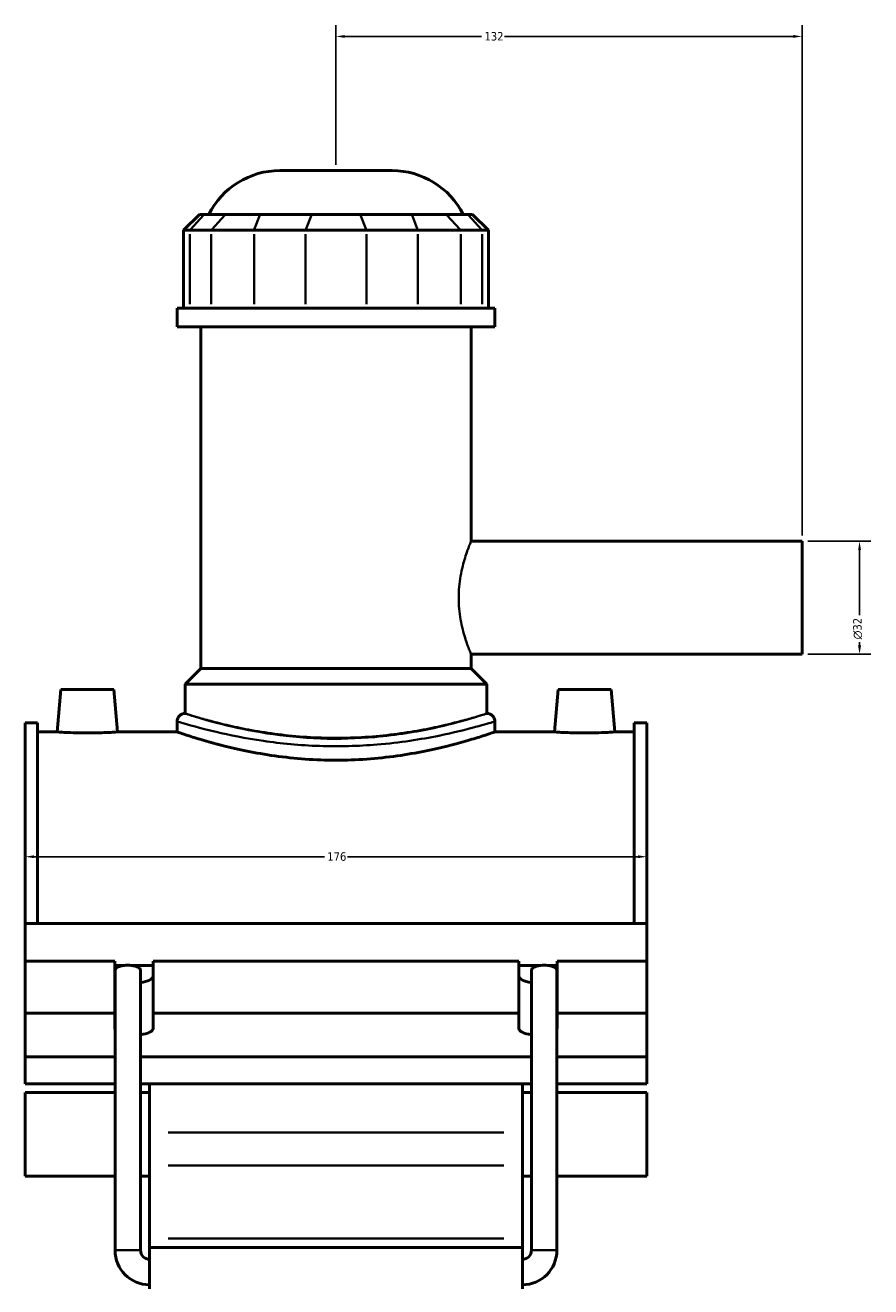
# Model space of a CAD drawing. Header units: millimetres. Extents: x -270 to 990, y -132 to 1191.
# Tile 2 of 7: x -270 to -31, y 314 to 671. Entities that reach past the tile are written whole.
import ezdxf

# ---------------------------------------------------------------- set-up
doc = ezdxf.new("R2010")
doc.units = ezdxf.units.MM
for name, color, linetype, lineweight in [('Dimension (ANSI)', 7, 'Continuous', 25), ('Visible (ANSI)', 7, 'Continuous', 50), ('Visible Narrow (ANSI)', 7, 'Continuous', 35)]:
    doc.layers.add(name, color=color, linetype=linetype, lineweight=lineweight)
doc.styles.add('Note Text (ANSI)', font='tahoma.ttf')
doc.dimstyles.new('Default - mm (ANSI)', dxfattribs={"dimtxt": 2.4, "dimasz": 2.5, "dimexe": 3.175, "dimexo": 1.6002, "dimgap": 0.8, "dimtad": 0, "dimtoh": 1, "dimdec": 0, "dimrnd": 1e-08, "dimzin": 4, "dimdsep": 46, "dimtxsty": 'Note Text (ANSI)', "dimcen": 0.09, "dimdle": 10, "dimclrd": 256, "dimclre": 256, "dimclrt": 5, "dimadec": 1, "dimazin": 1, "dimtfac": 1.27, "dimtofl": 0, "dimtmove": 0, "dimatfit": 3, "dimfxl": 1, "dimtolj": 1, "dimtzin": 4, "dimlwd": -1, "dimlwe": -1, "dimarcsym": 0})

# ---------------------------------------------------------------- blocks, each defined once
blk = doc.blocks.new('*D7')
at = {"layer": 'Defpoints', "color": 0, "transparency": 16777216}
for p in [(-269.95, 436.13), (-93.95, 436.13), (-93.95, 435.64)]:
    blk.add_point(p, dxfattribs=at)
at = {"layer": 'Dimension (ANSI)', "transparency": 16777216}
for p, q in [((-267.45, 435.64), (-185.21, 435.64)), ((-96.45, 435.64), (-178.68, 435.64))]:
    blk.add_line(p, q, dxfattribs=at)
for points in [[(-267.45, 436.06), (-267.45, 435.23), (-269.95, 435.64)], [(-96.45, 436.06), (-96.45, 435.23), (-93.95, 435.64)]]:
    blk.add_solid(points, dxfattribs=at)
at = {"layer": 'Dimension (ANSI)', "color": 5, "transparency": 16777216, "insert": (-184.41, 436.89), "char_height": 2.4, "attachment_point": 1, "style": 'Note Text (ANSI)'}
blk.add_mtext('\\A1;176', dxfattribs=at)
blk = doc.blocks.new('*D8')
at = {"layer": 'Defpoints', "color": 0, "transparency": 16777216}
for p in [(-181.95, 667.99), (-181.95, 629.99), (-49.95, 524.99)]:
    blk.add_point(p, dxfattribs=at)
at = {"layer": 'Dimension (ANSI)', "transparency": 16777216}
for p, q in [((-181.95, 631.59), (-181.95, 671.16)), ((-49.95, 526.59), (-49.95, 671.16)), ((-179.45, 667.99), (-140.7, 667.99)), ((-52.45, 667.99), (-134.2, 667.99))]:
    blk.add_line(p, q, dxfattribs=at)
for points in [[(-179.45, 668.41), (-179.45, 667.57), (-181.95, 667.99)], [(-52.45, 668.41), (-52.45, 667.57), (-49.95, 667.99)]]:
    blk.add_solid(points, dxfattribs=at)
at = {"layer": 'Dimension (ANSI)', "color": 5, "transparency": 16777216, "insert": (-139.9, 669.24), "char_height": 2.4, "attachment_point": 1, "style": 'Note Text (ANSI)'}
blk.add_mtext('\\A1;132', dxfattribs=at)
blk = doc.blocks.new('*D9')
at = {"layer": 'Defpoints', "color": 0, "transparency": 16777216}
for p in [(-49.95, 524.99), (-49.95, 492.99), (-33.68, 492.99)]:
    blk.add_point(p, dxfattribs=at)
at = {"layer": 'Dimension (ANSI)', "transparency": 16777216}
for p, q in [((-48.35, 524.99), (-30.5, 524.99)), ((-33.68, 522.49), (-33.68, 504.06)), ((-33.68, 495.49), (-33.68, 496.41)), ((-48.35, 492.99), (-30.5, 492.99))]:
    blk.add_line(p, q, dxfattribs=at)
for points in [[(-34.09, 522.49), (-33.26, 522.49), (-33.68, 524.99)], [(-34.09, 495.49), (-33.26, 495.49), (-33.68, 492.99)]]:
    blk.add_solid(points, dxfattribs=at)
at = {"layer": 'Dimension (ANSI)', "color": 5, "transparency": 16777216, "insert": (-35.48, 497.21), "char_height": 2.4, "attachment_point": 1, "rotation": 90, "style": 'Note Text (ANSI)'}
blk.add_mtext('\\A1;{\\fAIGDT|b0|i0;\\H2.4000;\\ln}\\fTahoma|b0|i0;\\H2.4000;32', dxfattribs=at)

msp = doc.modelspace()

# ---------------------------------------------------------------- linework, layer by layer
at = {"layer": 'Visible (ANSI)'}
for p, q in [((-197.85, 629.99), (-166.05, 629.99)), ((-220.59, 617.6), (-225.09, 613.1)), ((-220.59, 617.6), (-219.22, 617.6)), ((-213.18, 617.6), (-219.22, 617.6)), ((-213.18, 617.6), (-203.43, 617.6)), ((-188.84, 617.6), (-203.43, 617.6)), ((-188.84, 617.6), (-175.06, 617.6)), ((-160.46, 617.6), (-175.06, 617.6)), ((-160.46, 617.6), (-150.72, 617.6)), ((-144.67, 617.6), (-150.72, 617.6)), ((-144.67, 617.6), (-143.3, 617.6)), ((-143.3, 617.6), (-138.8, 613.1)), ((-223.38, 613.1), (-225.09, 613.1)), ((-225.09, 613.1), (-225.09, 591.05)), ((-223.38, 613.1), (-217.33, 613.1)), ((-205.16, 613.1), (-217.33, 613.1)), ((-205.16, 613.1), (-190.56, 613.1)), ((-173.34, 613.1), (-190.56, 613.1)), ((-173.34, 613.1), (-158.74, 613.1)), ((-146.56, 613.1), (-158.74, 613.1)), ((-146.56, 613.1), (-140.51, 613.1)), ((-138.8, 613.1), (-140.51, 613.1)), ((-138.8, 613.1), (-138.8, 591.05)), ((-136.95, 591.05), (-226.95, 591.05)), ((-226.95, 585.74), (-226.95, 591.05)), ((-136.95, 585.74), (-136.95, 591.05)), ((-136.95, 585.74), (-226.95, 585.74)), ((-220.2, 488.99), (-220.2, 585.74)), ((-143.7, 524.99), (-143.7, 585.74)), ((-143.7, 524.99), (-49.95, 524.99)), ((-49.95, 492.99), (-49.95, 524.99)), ((-143.7, 488.99), (-143.7, 492.99)), ((-143.7, 492.99), (-49.95, 492.99)), ((-220.2, 488.99), (-224.7, 484.49)), ((-143.7, 488.99), (-220.2, 488.99)), ((-143.7, 488.99), (-139.2, 484.49)), ((-259.85, 482.99), (-260.9, 470.99)), ((-259.85, 482.99), (-244.85, 482.99)), ((-244.85, 482.99), (-243.8, 470.99)), ((-139.2, 484.49), (-224.7, 484.49)), ((-224.7, 476.21), (-224.7, 484.49)), ((-139.2, 476.21), (-139.2, 484.49)), ((-119.05, 482.99), (-120.1, 470.99)), ((-104.05, 482.99), (-119.05, 482.99)), ((-104.05, 482.99), (-103, 470.99)), ((-269.95, 416.69), (-269.95, 473.6)), ((-266.43, 473.6), (-269.95, 473.6)), ((-266.43, 473.6), (-266.43, 416.69)), ((-226.95, 473.96), (-226.95, 470.99)), ((-136.95, 473.96), (-136.95, 470.99)), ((-97.47, 473.6), (-97.47, 416.69)), ((-93.95, 473.6), (-97.47, 473.6)), ((-93.95, 416.69), (-93.95, 473.6)), ((-266.43, 470.99), (-260.9, 470.99)), ((-243.8, 470.99), (-226.95, 470.99)), ((-136.95, 470.99), (-120.1, 470.99)), ((-103, 470.99), (-97.47, 470.99)), ((-269.95, 416.69), (-93.95, 416.69)), ((-269.95, 406.08), (-269.95, 416.69)), ((-93.95, 406.08), (-93.95, 416.69)), ((-269.95, 406.08), (-244.55, 406.08)), ((-269.95, 391.28), (-269.95, 406.08)), ((-244.55, 391.28), (-244.55, 406.08)), ((-244.55, 404.85), (-241.91, 404.85)), ((-239.9, 404.85), (-233.75, 404.85)), ((-233.75, 406.08), (-233.75, 391.28)), ((-233.75, 406.08), (-130.15, 406.08)), ((-130.15, 391.28), (-130.15, 406.08)), ((-130.15, 404.85), (-123.99, 404.85)), ((-121.98, 404.85), (-119.35, 404.85)), ((-119.35, 406.08), (-119.35, 391.28)), ((-119.35, 406.08), (-93.95, 406.08)), ((-93.95, 391.28), (-93.95, 406.08)), ((-244.51, 324.15), (-244.51, 403.59)), ((-237.31, 324.15), (-237.31, 403.59)), ((-126.59, 324.15), (-126.59, 403.59)), ((-119.39, 324.15), (-119.39, 403.59)), ((-269.95, 391.28), (-244.55, 391.28)), ((-269.95, 378.97), (-269.95, 391.28)), ((-244.55, 386.97), (-244.55, 391.28)), ((-233.75, 391.28), (-233.75, 386.97)), ((-233.75, 391.28), (-130.15, 391.28)), ((-130.15, 386.97), (-130.15, 391.28)), ((-119.35, 391.28), (-119.35, 386.97)), ((-119.35, 391.28), (-93.95, 391.28)), ((-93.95, 391.28), (-93.95, 378.97)), ((-244.51, 378.97), (-269.95, 378.97)), ((-269.95, 378.97), (-269.95, 371.28)), ((-126.59, 378.97), (-237.31, 378.97)), ((-93.95, 378.97), (-119.39, 378.97)), ((-93.95, 371.28), (-93.95, 378.97)), ((-269.95, 371.28), (-244.51, 371.28)), ((-269.95, 368.87), (-269.95, 345.16)), ((-269.95, 368.87), (-244.51, 368.87)), ((-237.31, 371.28), (-126.59, 371.28)), ((-237.31, 368.87), (-234.75, 368.87)), ((-234.75, 371.28), (-234.75, 357.5)), ((-129.15, 357.5), (-129.15, 371.28)), ((-129.15, 368.87), (-126.59, 368.87)), ((-119.39, 371.28), (-93.95, 371.28)), ((-119.39, 368.87), (-93.95, 368.87)), ((-93.95, 345.16), (-93.95, 368.87)), ((-234.75, 357.5), (-234.75, 348.15)), ((-129.15, 348.15), (-129.15, 357.5)), ((-234.75, 327.52), (-234.75, 348.15)), ((-129.15, 348.15), (-129.15, 327.52)), ((-269.95, 345.16), (-244.51, 345.16)), ((-237.31, 345.16), (-234.75, 345.16)), ((-129.15, 345.16), (-126.59, 345.16)), ((-119.39, 345.16), (-93.95, 345.16)), ((-234.75, 324.96), (-234.75, 327.52)), ((-129.15, 327.52), (-129.15, 324.96)), ((-234.75, 324.96), (-234.75, 313.27)), ((-234.75, 324.96), (-129.15, 324.96)), ((-129.15, 313.27), (-129.15, 324.96))]:
    msp.add_line(p, q, dxfattribs=at)
for centre, radius, start, end in [((-197.85, 607.49), 22.5, 90, 153.2991), ((-166.05, 607.49), 22.5, 26.7009, 90), ((-224.7, 473.96), 2.25, 90, 180), ((-139.2, 473.96), 2.25, 0, 90), ((-234.75, 324.15), 9.76, 180, 270), ((-234.75, 324.15), 2.56, 180, 270), ((-129.15, 324.15), 9.76, 270, 0), ((-129.15, 324.15), 2.56, 270, 0)]:
    msp.add_arc(centre, radius, start, end, dxfattribs=at)
for centre, major_axis, ratio, start_param, end_param in [((-240.91, 403.59), (3.6, 0), 0.36397, 1.853028, 3.141593), ((-240.91, 403.59), (-3.6, 0), 0.36397, 4.430157, 4.994621), ((-240.91, 403.59), (3.6, 0), 0.36397, 0, 1.288564), ((-122.99, 403.59), (3.6, 0), 0.36397, 1.853028, 3.141593), ((-122.99, 403.59), (-3.6, 0), 0.36397, 4.430157, 4.994621), ((-122.99, 403.59), (3.6, 0), 0.36397, 0, 1.288564), ((-239.15, 401.77), (-5.4, 0), 0.34202, 0, 0.121791), ((-239.15, 401.77), (5.4, 0), 0.34202, 5.060094, 6.283185), ((-124.75, 401.77), (-5.4, 0), 0.34202, 0, 1.223092), ((-124.75, 401.77), (5.4, 0), 0.34202, 6.161394, 6.283185), ((-239.15, 386.97), (-5.4, 0), 0.34202, 0, 0.121791), ((-239.15, 386.97), (5.4, 0), 0.34202, 5.060094, 6.283185), ((-124.75, 386.97), (-5.4, 0), 0.34202, 0, 1.223092), ((-124.75, 386.97), (5.4, 0), 0.34202, 6.161394, 6.283185)]:
    msp.add_ellipse(centre, major_axis=major_axis, ratio=ratio, start_param=start_param, end_param=end_param, dxfattribs=at)
for points, knots in [([(-243.8, 470.99), (-243.8, 470.99), (-244.01, 470.98), (-244.88, 470.92), (-245.54, 470.88), (-247.05, 470.81), (-248.02, 470.78), (-250.12, 470.72), (-251.27, 470.71), (-253.42, 470.71), (-254.57, 470.72), (-256.68, 470.78), (-257.64, 470.81), (-259.16, 470.88), (-259.81, 470.92), (-260.68, 470.98), (-260.9, 470.99), (-260.9, 470.99)], [1.290507, 1.290507, 1.290507, 1.290507, 1.613027, 1.613027, 1.935547, 1.935547, 2.25828, 2.25828, 2.581013, 2.581013, 2.903746, 2.903746, 3.226479, 3.226479, 3.548999, 3.548999, 3.87152, 3.87152, 3.87152, 3.87152]), ([(-136.95, 470.99), (-136.95, 470.99), (-137.22, 470.89), (-138.37, 470.5), (-139.25, 470.21), (-141.55, 469.47), (-142.98, 469.02), (-146.28, 468.06), (-148.14, 467.55), (-152.11, 466.55), (-154.36, 466.03), (-159.25, 465.05), (-161.89, 464.59), (-167.43, 463.81), (-170.32, 463.5), (-176.16, 463.09), (-179.1, 462.99), (-184.8, 462.99), (-187.74, 463.09), (-193.57, 463.5), (-196.47, 463.81), (-202, 464.59), (-204.65, 465.05), (-209.54, 466.03), (-211.78, 466.55), (-215.75, 467.55), (-217.62, 468.06), (-220.91, 469.02), (-222.34, 469.47), (-224.65, 470.21), (-225.52, 470.5), (-226.67, 470.89), (-226.95, 470.99), (-226.95, 470.99)], [6.84155, 6.84155, 6.84155, 6.84155, 7.696514, 7.696514, 8.551479, 8.551479, 9.406444, 9.406444, 10.261408, 10.261408, 11.116831, 11.116831, 11.972254, 11.972254, 12.827677, 12.827677, 13.683099, 13.683099, 14.538522, 14.538522, 15.393945, 15.393945, 16.249367, 16.249367, 17.10479, 17.10479, 17.959755, 17.959755, 18.814719, 18.814719, 19.669684, 19.669684, 20.524649, 20.524649, 20.524649, 20.524649]), ([(-103, 470.99), (-103, 470.99), (-103.21, 470.98), (-104.08, 470.92), (-104.74, 470.88), (-106.25, 470.81), (-107.22, 470.78), (-109.32, 470.72), (-110.47, 470.71), (-111.55, 470.71), (-112.62, 470.71), (-113.77, 470.72), (-115.88, 470.78), (-116.84, 470.81), (-118.36, 470.88), (-119.01, 470.92), (-119.88, 470.98), (-120.1, 470.99), (-120.1, 470.99)], [3.87152, 3.87152, 3.87152, 3.87152, 4.19404, 4.19404, 4.51656, 4.51656, 4.839293, 4.839293, 5.162026, 5.162026, 5.162026, 5.484759, 5.484759, 5.807492, 5.807492, 6.130013, 6.130013, 6.452533, 6.452533, 6.452533, 6.452533])]:
    msp.add_open_spline(points, degree=3, knots=knots, dxfattribs=at)
at = {"layer": 'Visible Narrow (ANSI)'}
for p, q in [((-219.43, 617.37), (-223.17, 613.32)), ((-217.13, 613.32), (-213.38, 617.37)), ((-203.52, 617.37), (-205.07, 613.32)), ((-188.92, 617.37), (-190.47, 613.32)), ((-174.97, 617.37), (-173.42, 613.32)), ((-160.37, 617.37), (-158.82, 613.32)), ((-150.51, 617.37), (-146.77, 613.32)), ((-144.46, 617.37), (-140.72, 613.32)), ((-223.38, 592.15), (-223.38, 612)), ((-217.33, 612), (-217.33, 592.15)), ((-205.16, 592.15), (-205.16, 612)), ((-190.56, 612), (-190.56, 592.15)), ((-173.34, 592.15), (-173.34, 612)), ((-158.74, 612), (-158.74, 592.15)), ((-146.56, 592.15), (-146.56, 612)), ((-140.51, 612), (-140.51, 592.15)), ((-134.43, 357.5), (-229.47, 357.5)), ((-229.47, 348.15), (-134.43, 348.15)), ((-229.47, 327.52), (-134.43, 327.52)), ((-237.35, 324.15), (-244.46, 324.15)), ((-126.54, 324.15), (-119.43, 324.15))]:
    msp.add_line(p, q, dxfattribs=at)
for points, knots in [([(-143.7, 492.99), (-143.7, 492.99), (-143.74, 493.09), (-143.91, 493.5), (-144.04, 493.81), (-144.36, 494.63), (-144.55, 495.14), (-144.97, 496.31), (-145.19, 496.97), (-145.84, 499.08), (-146.32, 500.87), (-146.83, 503.82), (-146.97, 504.84), (-147.16, 506.92), (-147.2, 507.97), (-147.2, 510.01), (-147.16, 511.06), (-146.97, 513.14), (-146.83, 514.16), (-146.32, 517.11), (-145.84, 518.9), (-145.19, 521.01), (-144.97, 521.67), (-144.55, 522.84), (-144.36, 523.35), (-144.04, 524.17), (-143.91, 524.48), (-143.74, 524.89), (-143.7, 524.99), (-143.7, 524.99)], [2.443812, 2.443812, 2.443812, 2.443812, 2.749101, 2.749101, 3.05439, 3.05439, 3.359678, 3.359678, 3.664967, 3.664967, 4.276296, 4.276296, 4.58196, 4.58196, 4.887625, 4.887625, 5.193289, 5.193289, 5.498954, 5.498954, 6.110283, 6.110283, 6.415571, 6.415571, 6.72086, 6.72086, 7.026149, 7.026149, 7.331437, 7.331437, 7.331437, 7.331437]), ([(-139.2, 476.21), (-139.2, 476.21), (-139.46, 476.13), (-140.55, 475.79), (-141.38, 475.53), (-143.57, 474.89), (-144.92, 474.51), (-148.06, 473.68), (-149.83, 473.23), (-153.61, 472.37), (-155.74, 471.92), (-160.39, 471.07), (-162.91, 470.67), (-168.17, 470.01), (-170.91, 469.74), (-176.45, 469.39), (-179.24, 469.3), (-184.65, 469.3), (-187.44, 469.39), (-192.98, 469.74), (-195.73, 470.01), (-200.99, 470.67), (-203.5, 471.07), (-208.16, 471.92), (-210.29, 472.37), (-214.06, 473.23), (-215.84, 473.68), (-218.97, 474.51), (-220.33, 474.89), (-222.52, 475.53), (-223.35, 475.79), (-224.44, 476.13), (-224.7, 476.21), (-224.7, 476.21)], [6.489343, 6.489343, 6.489343, 6.489343, 7.300363, 7.300363, 8.111383, 8.111383, 8.922402, 8.922402, 9.733422, 9.733422, 10.544738, 10.544738, 11.356054, 11.356054, 12.16737, 12.16737, 12.978686, 12.978686, 13.790003, 13.790003, 14.601319, 14.601319, 15.412635, 15.412635, 16.223951, 16.223951, 17.034971, 17.034971, 17.84599, 17.84599, 18.65701, 18.65701, 19.46803, 19.46803, 19.46803, 19.46803]), ([(-139.2, 476.21), (-139.2, 476.21), (-139.34, 476.16), (-140.33, 475.84), (-141.95, 475.32), (-146.89, 473.89), (-150.26, 472.97), (-159.07, 471.06), (-164.78, 470.09), (-175.91, 469.11), (-181.18, 468.95), (-191.63, 469.32), (-196.79, 469.86), (-206.32, 471.34), (-210.66, 472.29), (-218.62, 474.29), (-221.82, 475.29), (-224.27, 476.07), (-224.69, 476.21), (-224.69, 476.21)], [20.509994, 20.509994, 20.509994, 20.509994, 21.114366, 21.114366, 22.665815, 22.665815, 24.284856, 24.284856, 26.215722, 26.215722, 27.792007, 27.792007, 29.404993, 29.404993, 31.073173, 31.073173, 33.132908, 33.132908, 34.183327, 34.183327, 34.183327, 34.183327]), ([(-226.94, 473.96), (-226.94, 473.96), (-226.5, 473.82), (-223.92, 473.06), (-220.55, 472.07), (-212.17, 470.1), (-207.61, 469.17), (-197.57, 467.71), (-192.14, 467.19), (-181.14, 466.83), (-175.59, 466.97), (-163.87, 467.94), (-157.86, 468.9), (-148.6, 470.78), (-145.04, 471.68), (-139.85, 473.08), (-138.13, 473.6), (-137.09, 473.91), (-136.95, 473.96), (-136.95, 473.96)], [-34.183327, -34.183327, -34.183327, -34.183327, -33.132908, -33.132908, -31.073173, -31.073173, -29.404993, -29.404993, -27.792007, -27.792007, -26.215722, -26.215722, -24.284856, -24.284856, -22.665815, -22.665815, -21.114366, -21.114366, -20.509994, -20.509994, -20.509994, -20.509994])]:
    msp.add_open_spline(points, degree=3, knots=knots, dxfattribs=at)

# ---------------------------------------------------------------- dimensions: what is measured, and where the dimension line sits
at = {"layer": 'Dimension (ANSI)'}
for base, p1, p2, override, picture, middle in [((-181.95, 667.99), (-49.95, 524.99), (-181.95, 629.99), {"dimgap": 0.8, "dimtoh": 0, "dimdec": 0, "dimtol": 0, "dimlim": 0, "dimtp": 0, "dimtm": 0, "dimtdec": 2, "dimatfit": 1}, '*D8', (-137.45, 667.99)), ((-93.95, 435.64), (-269.95, 436.13), (-93.95, 436.13), {"dimgap": 0.8, "dimtoh": 0, "dimdec": 0, "dimse1": 1, "dimse2": 1, "dimtol": 0, "dimlim": 0, "dimtp": 0, "dimtm": 0, "dimtdec": 2, "dimatfit": 1}, '*D7', (-181.95, 435.64))]:
    dim = msp.add_linear_dim(base=base, p1=p1, p2=p2, angle=180, dimstyle='Default - mm (ANSI)', override=override, dxfattribs=at)
    dim.commit()
    dim.dimension.update_dxf_attribs({"geometry": picture, "text_midpoint": middle, "dimtype": 160})
dim = msp.add_linear_dim(base=(-33.68, 492.99), p1=(-49.95, 524.99), p2=(-49.95, 492.99), angle=90, text='{\\fAIGDT|b0|i0;\\H2.4000;\\ln}\\fTahoma|b0|i0;\\H2.4000;<>', dimstyle='Default - mm (ANSI)', override={"dimgap": 0.8, "dimtoh": 0, "dimdec": 0, "dimtol": 0, "dimlim": 0, "dimtp": 0, "dimtm": 0, "dimtdec": 2, "dimatfit": 1}, dxfattribs=at)
dim.commit()
dim.dimension.update_dxf_attribs({"geometry": '*D9', "text_midpoint": (-33.68, 500.24), "dimtype": 160})

doc.saveas('drawing.dxf')
